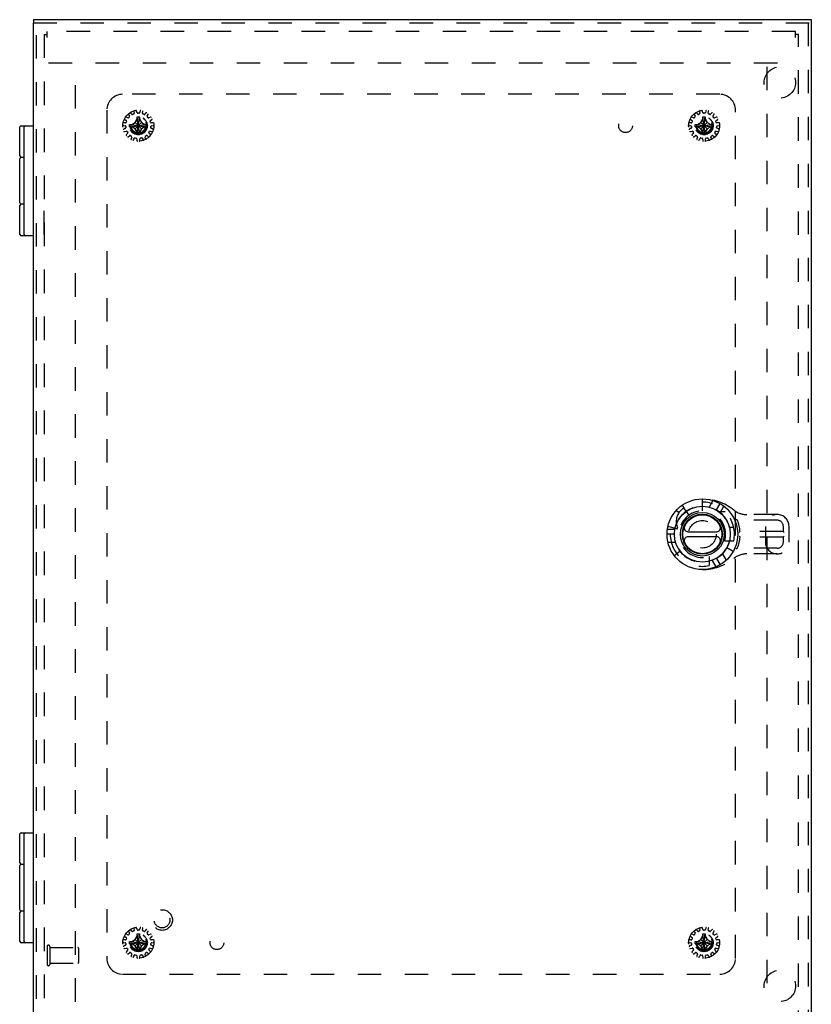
# Model space of a CAD drawing. Header units: inches. Extents: x 0 to 68, y 0 to 44.
# Tile 12 of 16: x 17.1 to 29.6, y 15.1 to 30.8. Entities that reach past the tile are written whole.
import ezdxf

# ---------------------------------------------------------------- set-up
doc = ezdxf.new("R2010")
doc.units = ezdxf.units.IN
doc.header["$LTSCALE"] = 3.74
doc.header["$MEASUREMENT"] = 0
doc.linetypes.add('HIDDEN', pattern=[0.2, 0.1, -0.1])
for name, color, linetype in [('DEFAULT_2', 8, 'HIDDEN'), ('DOOR_ASSEMBLY', 7, 'CONTINUOUS'), ('SUBPANEL', 7, 'CONTINUOUS')]:
    doc.layers.add(name, color=color, linetype=linetype)

msp = doc.modelspace()

# ---------------------------------------------------------------- linework, layer by layer
at = {"layer": 'DEFAULT_2', "color": 8, "linetype": 'HIDDEN'}
for p, q in [((17.441, 30.57), (17.441, 14.666)), ((17.441, 30.57), (17.489, 30.57)), ((17.489, 30.523), (17.489, 30.618)), ((29.393, 30.618), (17.489, 30.618)), ((29.393, 30.523), (29.393, 30.618)), ((29.441, 30.57), (29.393, 30.57)), ((29.441, 14.666), (29.441, 30.57)), ((17.514, 30.118), (29.368, 30.118)), ((17.941, 15.178), (17.941, 30.058)), ((28.941, 30.058), (28.941, 15.178)), ((18.839, 29.3), (18.82, 29.322)), ((18.868, 29.306), (18.85, 29.298)), ((18.87, 29.345), (18.874, 29.316)), ((18.922, 29.326), (18.914, 29.354)), ((18.951, 29.319), (18.931, 29.319)), ((18.969, 29.354), (18.961, 29.326)), ((19.008, 29.316), (19.012, 29.345)), ((19.032, 29.298), (19.014, 29.306)), ((19.062, 29.322), (19.044, 29.3)), ((27.839, 29.3), (27.82, 29.322)), ((27.868, 29.306), (27.85, 29.298)), ((27.87, 29.345), (27.874, 29.316)), ((27.922, 29.326), (27.914, 29.354)), ((27.951, 29.319), (27.931, 29.319)), ((27.969, 29.354), (27.961, 29.326)), ((28.008, 29.316), (28.012, 29.345)), ((28.032, 29.298), (28.014, 29.306)), ((28.062, 29.322), (28.044, 29.3)), ((18.737, 29.164), (18.708, 29.165)), ((18.725, 29.217), (18.749, 29.201)), ((18.773, 29.243), (18.747, 29.255)), ((18.753, 29.19), (18.747, 29.171)), ((18.784, 29.296), (18.799, 29.272)), ((18.798, 29.26), (18.785, 29.245)), ((18.837, 29.136), (18.891, 29.168)), ((18.891, 29.168), (18.923, 29.223)), ((18.891, 29.068), (18.991, 29.168)), ((18.991, 29.068), (18.891, 29.168)), ((18.923, 28.978), (18.959, 29.258)), ((18.923, 29.257), (18.923, 29.258)), ((18.959, 28.978), (18.923, 29.258)), ((18.923, 29.223), (18.923, 29.257)), ((18.923, 29.014), (18.959, 29.223)), ((18.959, 29.014), (18.923, 29.223)), ((18.959, 29.258), (18.959, 29.257)), ((18.959, 29.257), (18.959, 29.223)), ((18.959, 29.223), (18.991, 29.168)), ((18.991, 29.168), (19.046, 29.136)), ((19.083, 29.272), (19.098, 29.296)), ((19.097, 29.245), (19.084, 29.26)), ((19.135, 29.255), (19.109, 29.243)), ((19.135, 29.171), (19.129, 29.19)), ((19.133, 29.201), (19.157, 29.217)), ((19.174, 29.165), (19.145, 29.164)), ((27.737, 29.164), (27.708, 29.165)), ((27.725, 29.217), (27.749, 29.201)), ((27.773, 29.243), (27.747, 29.255)), ((27.753, 29.19), (27.747, 29.171)), ((27.784, 29.296), (27.799, 29.272)), ((27.798, 29.26), (27.785, 29.245)), ((27.837, 29.136), (27.891, 29.168)), ((27.891, 29.168), (27.923, 29.223)), ((27.891, 29.068), (27.991, 29.168)), ((27.991, 29.068), (27.891, 29.168)), ((27.923, 28.978), (27.959, 29.258)), ((27.923, 29.257), (27.923, 29.258)), ((27.959, 28.978), (27.923, 29.258)), ((27.923, 29.223), (27.923, 29.257)), ((27.923, 29.014), (27.959, 29.223)), ((27.959, 29.014), (27.923, 29.223)), ((27.959, 29.258), (27.959, 29.257)), ((27.959, 29.257), (27.959, 29.223)), ((27.959, 29.223), (27.991, 29.168)), ((27.991, 29.168), (28.046, 29.136)), ((28.083, 29.272), (28.098, 29.296)), ((28.097, 29.245), (28.084, 29.26)), ((28.135, 29.255), (28.109, 29.243)), ((28.135, 29.171), (28.129, 29.19)), ((28.133, 29.201), (28.157, 29.217)), ((28.174, 29.165), (28.145, 29.164)), ((18.704, 29.121), (18.732, 29.116)), ((18.736, 29.077), (18.709, 29.066)), ((18.723, 29.024), (18.751, 29.031)), ((18.74, 29.107), (18.742, 29.087)), ((18.771, 28.997), (18.751, 28.976)), ((18.762, 29.026), (18.772, 29.009)), ((18.801, 29.136), (19.081, 29.1)), ((18.801, 29.136), (18.802, 29.136)), ((18.801, 29.1), (19.081, 29.136)), ((18.802, 29.1), (18.801, 29.1)), ((18.802, 29.136), (18.837, 29.136)), ((18.837, 29.1), (18.802, 29.1)), ((18.837, 29.136), (19.046, 29.1)), ((18.837, 29.1), (19.046, 29.136)), ((18.891, 29.068), (18.837, 29.1)), ((18.923, 29.014), (18.891, 29.068)), ((18.923, 28.979), (18.923, 29.014)), ((18.991, 29.068), (18.959, 29.014)), ((18.959, 29.014), (18.959, 28.979)), ((19.046, 29.1), (18.991, 29.068)), ((19.046, 29.136), (19.08, 29.136)), ((19.08, 29.1), (19.046, 29.1)), ((19.08, 29.136), (19.081, 29.136)), ((19.081, 29.1), (19.08, 29.1)), ((19.11, 29.009), (19.12, 29.026)), ((19.132, 28.976), (19.112, 28.997)), ((19.131, 29.031), (19.159, 29.024)), ((19.14, 29.087), (19.142, 29.107)), ((19.173, 29.066), (19.146, 29.077)), ((19.15, 29.116), (19.179, 29.121)), ((27.704, 29.121), (27.732, 29.116)), ((27.736, 29.077), (27.709, 29.066)), ((27.723, 29.024), (27.751, 29.031)), ((27.74, 29.107), (27.742, 29.087)), ((27.771, 28.997), (27.751, 28.976)), ((27.762, 29.026), (27.772, 29.009)), ((27.801, 29.1), (28.081, 29.136)), ((27.801, 29.136), (27.802, 29.136)), ((27.801, 29.136), (28.081, 29.1)), ((27.802, 29.1), (27.801, 29.1)), ((27.802, 29.136), (27.837, 29.136)), ((27.837, 29.1), (27.802, 29.1)), ((27.837, 29.1), (28.046, 29.136)), ((27.837, 29.136), (28.046, 29.1)), ((27.891, 29.068), (27.837, 29.1)), ((27.923, 29.014), (27.891, 29.068)), ((27.923, 28.979), (27.923, 29.014)), ((27.991, 29.068), (27.959, 29.014)), ((27.959, 29.014), (27.959, 28.979)), ((28.046, 29.1), (27.991, 29.068)), ((28.046, 29.136), (28.08, 29.136)), ((28.08, 29.1), (28.046, 29.1)), ((28.08, 29.136), (28.081, 29.136)), ((28.081, 29.1), (28.08, 29.1)), ((28.11, 29.009), (28.12, 29.026)), ((28.132, 28.976), (28.112, 28.997)), ((28.131, 29.031), (28.159, 29.024)), ((28.14, 29.087), (28.142, 29.107)), ((28.173, 29.066), (28.146, 29.077)), ((28.15, 29.116), (28.179, 29.121)), ((18.78, 28.943), (18.803, 28.961)), ((18.815, 28.961), (18.831, 28.95)), ((18.835, 28.938), (18.825, 28.911)), ((18.865, 28.893), (18.879, 28.918)), ((18.89, 28.923), (18.909, 28.919)), ((18.917, 28.91), (18.919, 28.882)), ((18.923, 28.978), (18.923, 28.979)), ((18.959, 28.979), (18.959, 28.978)), ((18.963, 28.882), (18.965, 28.91)), ((18.973, 28.919), (18.993, 28.923)), ((19.004, 28.918), (19.017, 28.893)), ((19.057, 28.911), (19.048, 28.938)), ((19.051, 28.95), (19.067, 28.961)), ((19.079, 28.961), (19.102, 28.943)), ((27.78, 28.943), (27.803, 28.961)), ((27.815, 28.961), (27.831, 28.95)), ((27.835, 28.938), (27.825, 28.911)), ((27.865, 28.893), (27.879, 28.918)), ((27.89, 28.923), (27.909, 28.919)), ((27.917, 28.91), (27.919, 28.882)), ((27.923, 28.978), (27.923, 28.979)), ((27.959, 28.979), (27.959, 28.978)), ((27.963, 28.882), (27.965, 28.91)), ((27.973, 28.919), (27.993, 28.923)), ((28.004, 28.918), (28.017, 28.893)), ((28.057, 28.911), (28.048, 28.938)), ((28.051, 28.95), (28.067, 28.961)), ((28.079, 28.961), (28.102, 28.943)), ((18.784, 16.296), (18.799, 16.272)), ((18.839, 16.3), (18.82, 16.322)), ((18.868, 16.306), (18.85, 16.298)), ((18.87, 16.345), (18.874, 16.316)), ((18.922, 16.326), (18.914, 16.354)), ((18.951, 16.319), (18.931, 16.319)), ((18.969, 16.354), (18.961, 16.326)), ((19.008, 16.316), (19.012, 16.345)), ((19.032, 16.298), (19.014, 16.306)), ((19.062, 16.322), (19.044, 16.3)), ((19.083, 16.272), (19.098, 16.296)), ((27.784, 16.296), (27.799, 16.272)), ((27.839, 16.3), (27.82, 16.322)), ((27.868, 16.306), (27.85, 16.298)), ((27.87, 16.345), (27.874, 16.316)), ((27.922, 16.326), (27.914, 16.354)), ((27.951, 16.319), (27.931, 16.319)), ((27.969, 16.354), (27.961, 16.326)), ((28.008, 16.316), (28.012, 16.345)), ((28.032, 16.298), (28.014, 16.306)), ((28.062, 16.322), (28.044, 16.3)), ((28.083, 16.272), (28.098, 16.296)), ((18.737, 16.164), (18.708, 16.165)), ((18.725, 16.217), (18.749, 16.201)), ((18.773, 16.243), (18.747, 16.255)), ((18.753, 16.19), (18.747, 16.171)), ((18.798, 16.26), (18.785, 16.245)), ((18.837, 16.136), (18.891, 16.168)), ((18.891, 16.168), (18.923, 16.223)), ((18.991, 16.068), (18.891, 16.168)), ((18.891, 16.068), (18.991, 16.168)), ((18.959, 15.978), (18.923, 16.258)), ((18.923, 16.257), (18.923, 16.258)), ((18.923, 15.978), (18.959, 16.258)), ((18.923, 16.223), (18.923, 16.257)), ((18.959, 16.014), (18.923, 16.223)), ((18.923, 16.014), (18.959, 16.223)), ((18.959, 16.258), (18.959, 16.257)), ((18.959, 16.257), (18.959, 16.223)), ((18.959, 16.223), (18.991, 16.168)), ((18.991, 16.168), (19.046, 16.136)), ((19.097, 16.245), (19.084, 16.26)), ((19.135, 16.255), (19.109, 16.243)), ((19.135, 16.171), (19.129, 16.19)), ((19.133, 16.201), (19.157, 16.217)), ((19.174, 16.165), (19.145, 16.164)), ((27.737, 16.164), (27.708, 16.165)), ((27.725, 16.217), (27.749, 16.201)), ((27.773, 16.243), (27.747, 16.255)), ((27.753, 16.19), (27.747, 16.171)), ((27.798, 16.26), (27.785, 16.245)), ((27.837, 16.136), (27.891, 16.168)), ((27.891, 16.168), (27.923, 16.223)), ((27.891, 16.168), (27.991, 16.068)), ((27.891, 16.068), (27.991, 16.168)), ((27.959, 15.978), (27.923, 16.258)), ((27.923, 16.257), (27.923, 16.258)), ((27.923, 15.978), (27.959, 16.258)), ((27.923, 16.223), (27.923, 16.257)), ((27.959, 16.014), (27.923, 16.223)), ((27.923, 16.014), (27.959, 16.223)), ((27.959, 16.258), (27.959, 16.257)), ((27.959, 16.257), (27.959, 16.223)), ((27.959, 16.223), (27.991, 16.168)), ((27.991, 16.168), (28.046, 16.136)), ((28.097, 16.245), (28.084, 16.26)), ((28.135, 16.255), (28.109, 16.243)), ((28.135, 16.171), (28.129, 16.19)), ((28.133, 16.201), (28.157, 16.217)), ((28.174, 16.165), (28.145, 16.164)), ((17.489, 16.058), (17.489, 15.774)), ((17.532, 16.058), (17.532, 15.774)), ((17.532, 16.04), (17.979, 16.04)), ((17.989, 16.03), (17.989, 15.802)), ((18.704, 16.121), (18.732, 16.116)), ((18.736, 16.077), (18.709, 16.066)), ((18.723, 16.024), (18.751, 16.031)), ((18.74, 16.107), (18.742, 16.087)), ((18.771, 15.997), (18.751, 15.976)), ((18.762, 16.026), (18.772, 16.009)), ((18.801, 16.136), (19.081, 16.1)), ((18.801, 16.136), (18.802, 16.136)), ((18.801, 16.1), (19.081, 16.136)), ((18.802, 16.1), (18.801, 16.1)), ((18.802, 16.136), (18.837, 16.136)), ((18.837, 16.1), (18.802, 16.1)), ((18.837, 16.136), (19.046, 16.1)), ((18.837, 16.1), (19.046, 16.136)), ((18.891, 16.068), (18.837, 16.1)), ((18.923, 16.014), (18.891, 16.068)), ((18.923, 15.979), (18.923, 16.014)), ((18.991, 16.068), (18.959, 16.014)), ((18.959, 16.014), (18.959, 15.979)), ((19.046, 16.1), (18.991, 16.068)), ((19.046, 16.136), (19.08, 16.136)), ((19.08, 16.1), (19.046, 16.1)), ((19.08, 16.136), (19.081, 16.136)), ((19.081, 16.1), (19.08, 16.1)), ((19.11, 16.009), (19.12, 16.026)), ((19.132, 15.976), (19.112, 15.997)), ((19.131, 16.031), (19.159, 16.024)), ((19.14, 16.087), (19.142, 16.107)), ((19.173, 16.066), (19.146, 16.077)), ((19.15, 16.116), (19.179, 16.121)), ((27.704, 16.121), (27.732, 16.116)), ((27.736, 16.077), (27.709, 16.066)), ((27.723, 16.024), (27.751, 16.031)), ((27.74, 16.107), (27.742, 16.087)), ((27.771, 15.997), (27.751, 15.976)), ((27.762, 16.026), (27.772, 16.009)), ((27.801, 16.1), (28.081, 16.136)), ((27.801, 16.136), (27.802, 16.136)), ((27.801, 16.136), (28.081, 16.1)), ((27.802, 16.1), (27.801, 16.1)), ((27.802, 16.136), (27.837, 16.136)), ((27.837, 16.1), (27.802, 16.1)), ((27.837, 16.1), (28.046, 16.136)), ((27.837, 16.136), (28.046, 16.1)), ((27.891, 16.068), (27.837, 16.1)), ((27.923, 16.014), (27.891, 16.068)), ((27.923, 15.979), (27.923, 16.014)), ((27.991, 16.068), (27.959, 16.014)), ((27.959, 16.014), (27.959, 15.979)), ((28.046, 16.1), (27.991, 16.068)), ((28.046, 16.136), (28.08, 16.136)), ((28.08, 16.1), (28.046, 16.1)), ((28.08, 16.136), (28.081, 16.136)), ((28.081, 16.1), (28.08, 16.1)), ((28.11, 16.009), (28.12, 16.026)), ((28.132, 15.976), (28.112, 15.997)), ((28.131, 16.031), (28.159, 16.024)), ((28.14, 16.087), (28.142, 16.107)), ((28.173, 16.066), (28.146, 16.077)), ((28.15, 16.116), (28.179, 16.121)), ((18.78, 15.943), (18.803, 15.961)), ((18.815, 15.961), (18.831, 15.95)), ((18.835, 15.938), (18.825, 15.911)), ((18.865, 15.893), (18.879, 15.918)), ((18.89, 15.923), (18.909, 15.919)), ((18.917, 15.91), (18.919, 15.882)), ((18.923, 15.978), (18.923, 15.979)), ((18.959, 15.979), (18.959, 15.978)), ((18.963, 15.882), (18.965, 15.91)), ((18.973, 15.919), (18.993, 15.923)), ((19.004, 15.918), (19.017, 15.893)), ((19.057, 15.911), (19.048, 15.938)), ((19.051, 15.95), (19.067, 15.961)), ((19.079, 15.961), (19.102, 15.943)), ((27.78, 15.943), (27.803, 15.961)), ((27.815, 15.961), (27.831, 15.95)), ((27.835, 15.938), (27.825, 15.911)), ((27.865, 15.893), (27.879, 15.918)), ((27.89, 15.923), (27.909, 15.919)), ((27.917, 15.91), (27.919, 15.882)), ((27.923, 15.978), (27.923, 15.979)), ((27.959, 15.979), (27.959, 15.978)), ((27.963, 15.882), (27.965, 15.91)), ((27.973, 15.919), (27.993, 15.923)), ((28.004, 15.918), (28.017, 15.893)), ((28.057, 15.911), (28.048, 15.938)), ((28.051, 15.95), (28.067, 15.961)), ((28.079, 15.961), (28.102, 15.943)), ((17.532, 15.792), (17.979, 15.792))]:
    msp.add_line(p, q, dxfattribs=at)
for points in [[(18.923, 29.258), (18.929, 29.258), (18.935, 29.258), (18.941, 29.259), (18.947, 29.258), (18.953, 29.258), (18.959, 29.258)], [(27.923, 29.258), (27.929, 29.258), (27.935, 29.258), (27.941, 29.259), (27.947, 29.258), (27.953, 29.258), (27.959, 29.258)], [(18.801, 29.118), (18.801, 29.121), (18.801, 29.124), (18.801, 29.127), (18.801, 29.13), (18.801, 29.133), (18.801, 29.136)], [(18.801, 29.1), (18.801, 29.103), (18.801, 29.106), (18.801, 29.109), (18.801, 29.112), (18.801, 29.115), (18.801, 29.118)], [(19.081, 29.136), (19.081, 29.133), (19.081, 29.13), (19.082, 29.127), (19.082, 29.124), (19.082, 29.121), (19.082, 29.118)], [(19.082, 29.118), (19.082, 29.115), (19.082, 29.112), (19.082, 29.109), (19.081, 29.106), (19.081, 29.103), (19.081, 29.1)], [(27.801, 29.118), (27.801, 29.121), (27.801, 29.124), (27.801, 29.127), (27.801, 29.13), (27.801, 29.133), (27.801, 29.136)], [(27.801, 29.1), (27.801, 29.103), (27.801, 29.106), (27.801, 29.109), (27.801, 29.112), (27.801, 29.115), (27.801, 29.118)], [(28.081, 29.136), (28.081, 29.133), (28.081, 29.13), (28.082, 29.127), (28.082, 29.124), (28.082, 29.121), (28.082, 29.118)], [(28.082, 29.118), (28.082, 29.115), (28.082, 29.112), (28.082, 29.109), (28.081, 29.106), (28.081, 29.103), (28.081, 29.1)], [(18.959, 28.978), (18.953, 28.978), (18.947, 28.978), (18.941, 28.978), (18.935, 28.978), (18.929, 28.978), (18.923, 28.978)], [(27.959, 28.978), (27.953, 28.978), (27.947, 28.978), (27.941, 28.978), (27.935, 28.978), (27.929, 28.978), (27.923, 28.978)], [(18.923, 16.258), (18.929, 16.258), (18.935, 16.258), (18.941, 16.259), (18.947, 16.258), (18.953, 16.258), (18.959, 16.258)], [(27.923, 16.258), (27.929, 16.258), (27.935, 16.258), (27.941, 16.259), (27.947, 16.258), (27.953, 16.258), (27.959, 16.258)], [(18.801, 16.118), (18.801, 16.121), (18.801, 16.124), (18.801, 16.127), (18.801, 16.13), (18.801, 16.133), (18.801, 16.136)], [(18.801, 16.1), (18.801, 16.103), (18.801, 16.106), (18.801, 16.109), (18.801, 16.112), (18.801, 16.115), (18.801, 16.118)], [(19.081, 16.136), (19.081, 16.133), (19.081, 16.13), (19.082, 16.127), (19.082, 16.124), (19.082, 16.121), (19.082, 16.118)], [(19.082, 16.118), (19.082, 16.115), (19.082, 16.112), (19.082, 16.109), (19.081, 16.106), (19.081, 16.103), (19.081, 16.1)], [(27.801, 16.118), (27.801, 16.121), (27.801, 16.124), (27.801, 16.127), (27.801, 16.13), (27.801, 16.133), (27.801, 16.136)], [(27.801, 16.1), (27.801, 16.103), (27.801, 16.106), (27.801, 16.109), (27.801, 16.112), (27.801, 16.115), (27.801, 16.118)], [(28.081, 16.136), (28.081, 16.133), (28.081, 16.13), (28.082, 16.127), (28.082, 16.124), (28.082, 16.121), (28.082, 16.118)], [(28.082, 16.118), (28.082, 16.115), (28.082, 16.112), (28.082, 16.109), (28.081, 16.106), (28.081, 16.103), (28.081, 16.1)], [(18.959, 15.978), (18.953, 15.978), (18.947, 15.978), (18.941, 15.978), (18.935, 15.978), (18.929, 15.978), (18.923, 15.978)], [(27.959, 15.978), (27.953, 15.978), (27.947, 15.978), (27.941, 15.978), (27.935, 15.978), (27.929, 15.978), (27.923, 15.978)]]:
    msp.add_lwpolyline(points, dxfattribs=at)
for centre, radius in [((18.941, 29.118), 0.246), ((27.941, 29.118), 0.246), ((18.941, 29.118), 0.143), ((18.941, 29.118), 0.128), ((18.941, 29.118), 0.124), ((18.941, 29.118), 0.114), ((27.941, 29.118), 0.143), ((27.941, 29.118), 0.128), ((27.941, 29.118), 0.124), ((27.941, 29.118), 0.114), ((18.941, 16.118), 0.246), ((27.941, 16.118), 0.246), ((18.941, 16.118), 0.143), ((18.941, 16.118), 0.128), ((18.941, 16.118), 0.124), ((18.941, 16.118), 0.114), ((27.941, 16.118), 0.143), ((27.941, 16.118), 0.128), ((27.941, 16.118), 0.124), ((27.941, 16.118), 0.114)]:
    msp.add_circle(centre, radius, dxfattribs=at)
for centre, radius, start, end in [((18.793, 29.302), 0.01, 128.9326, 211.8493), ((18.812, 29.316), 0.01, 40.1507, 123.0674), ((18.846, 29.307), 0.01, 220.1507, 294), ((18.864, 29.315), 0.01, 294, 7.8493), ((18.88, 29.346), 0.01, 104.9326, 187.8493), ((18.904, 29.351), 0.01, 16.1507, 99.0674), ((18.931, 29.329), 0.01, 196.1507, 270), ((18.951, 29.329), 0.01, 270, 343.8493), ((18.978, 29.351), 0.01, 80.9326, 163.8493), ((19.002, 29.346), 0.01, 352.1507, 75.0674), ((19.018, 29.315), 0.01, 172.1507, 246), ((19.036, 29.307), 0.01, 246, 319.8493), ((19.07, 29.316), 0.01, 56.9326, 139.8493), ((19.089, 29.302), 0.01, 328.1507, 51.0674), ((27.793, 29.302), 0.01, 128.9326, 211.8493), ((27.812, 29.316), 0.01, 40.1507, 123.0674), ((27.846, 29.307), 0.01, 220.1507, 294), ((27.864, 29.315), 0.01, 294, 7.8493), ((27.88, 29.346), 0.01, 104.9326, 187.8493), ((27.904, 29.351), 0.01, 16.1507, 99.0674), ((27.931, 29.329), 0.01, 196.1507, 270), ((27.951, 29.329), 0.01, 270, 343.8493), ((27.978, 29.351), 0.01, 80.9326, 163.8493), ((28.002, 29.346), 0.01, 352.1507, 75.0674), ((28.018, 29.315), 0.01, 172.1507, 246), ((28.036, 29.307), 0.01, 246, 319.8493), ((28.07, 29.316), 0.01, 56.9326, 139.8493), ((28.089, 29.302), 0.01, 328.1507, 51.0674), ((18.708, 29.155), 0.01, 88.1507, 171.0674), ((18.731, 29.225), 0.01, 152.9326, 235.8493), ((18.743, 29.246), 0.01, 64.1507, 147.0674), ((18.737, 29.174), 0.01, 268.1507, 342), ((18.744, 29.193), 0.01, 342, 55.8493), ((18.778, 29.252), 0.01, 244.1507, 318), ((18.791, 29.267), 0.01, 318, 31.8493), ((19.091, 29.267), 0.01, 148.1507, 222), ((19.105, 29.252), 0.01, 222, 295.8493), ((19.139, 29.193), 0.01, 124.1507, 198), ((19.139, 29.246), 0.01, 32.9326, 115.8493), ((19.145, 29.174), 0.01, 198, 271.8493), ((19.151, 29.225), 0.01, 304.1507, 27.0674), ((19.174, 29.155), 0.01, 8.9326, 91.8493), ((27.708, 29.155), 0.01, 88.1507, 171.0674), ((27.731, 29.225), 0.01, 152.9326, 235.8493), ((27.743, 29.246), 0.01, 64.1507, 147.0674), ((27.737, 29.174), 0.01, 268.1507, 342), ((27.744, 29.193), 0.01, 342, 55.8493), ((27.778, 29.252), 0.01, 244.1507, 318), ((27.791, 29.267), 0.01, 318, 31.8493), ((28.091, 29.267), 0.01, 148.1507, 222), ((28.105, 29.252), 0.01, 222, 295.8493), ((28.139, 29.193), 0.01, 124.1507, 198), ((28.139, 29.246), 0.01, 32.9326, 115.8493), ((28.145, 29.174), 0.01, 198, 271.8493), ((28.151, 29.225), 0.01, 304.1507, 27.0674), ((28.174, 29.155), 0.01, 8.9326, 91.8493), ((18.705, 29.131), 0.01, 176.9326, 259.8493), ((18.713, 29.057), 0.01, 112.1507, 195.0674), ((18.721, 29.034), 0.01, 200.9326, 283.8493), ((18.73, 29.106), 0.01, 6, 79.8493), ((18.732, 29.086), 0.01, 292.1507, 6), ((18.753, 29.021), 0.01, 30, 103.8493), ((18.763, 29.004), 0.01, 316.1507, 30), ((19.119, 29.004), 0.01, 150, 223.8493), ((19.129, 29.021), 0.01, 76.1507, 150), ((19.15, 29.086), 0.01, 174, 247.8493), ((19.152, 29.106), 0.01, 100.1507, 174), ((19.162, 29.034), 0.01, 256.1507, 339.0674), ((19.169, 29.057), 0.01, 344.9326, 67.8493), ((19.177, 29.131), 0.01, 280.1507, 3.0674), ((27.705, 29.131), 0.01, 176.9326, 259.8493), ((27.713, 29.057), 0.01, 112.1507, 195.0674), ((27.721, 29.034), 0.01, 200.9326, 283.8493), ((27.73, 29.106), 0.01, 6, 79.8493), ((27.732, 29.086), 0.01, 292.1507, 6), ((27.753, 29.021), 0.01, 30, 103.8493), ((27.763, 29.004), 0.01, 316.1507, 30), ((28.119, 29.004), 0.01, 150, 223.8493), ((28.129, 29.021), 0.01, 76.1507, 150), ((28.15, 29.086), 0.01, 174, 247.8493), ((28.152, 29.106), 0.01, 100.1507, 174), ((28.162, 29.034), 0.01, 256.1507, 339.0674), ((28.169, 29.057), 0.01, 344.9326, 67.8493), ((28.177, 29.131), 0.01, 280.1507, 3.0674), ((18.758, 28.969), 0.01, 136.1507, 219.0674), ((18.774, 28.951), 0.01, 224.9326, 307.8493), ((18.809, 28.953), 0.01, 54, 127.8493), ((18.834, 28.908), 0.01, 160.1507, 243.0674), ((18.825, 28.941), 0.01, 340.1507, 54), ((18.856, 28.898), 0.01, 248.9326, 331.8493), ((18.887, 28.914), 0.01, 78, 151.8493), ((18.907, 28.91), 0.01, 4.1507, 78), ((18.929, 28.882), 0.01, 184.1507, 267.0674), ((18.953, 28.882), 0.01, 272.9326, 355.8493), ((18.975, 28.91), 0.01, 102, 175.8493), ((18.995, 28.914), 0.01, 28.1507, 102), ((19.026, 28.898), 0.01, 208.1507, 291.0674), ((19.057, 28.941), 0.01, 126, 199.8493), ((19.048, 28.908), 0.01, 296.9326, 19.8493), ((19.073, 28.953), 0.01, 52.1507, 126), ((19.108, 28.951), 0.01, 232.1507, 315.0674), ((19.124, 28.969), 0.01, 320.9326, 43.8493), ((27.758, 28.969), 0.01, 136.1507, 219.0674), ((27.774, 28.951), 0.01, 224.9326, 307.8493), ((27.809, 28.953), 0.01, 54, 127.8493), ((27.834, 28.908), 0.01, 160.1507, 243.0674), ((27.825, 28.941), 0.01, 340.1507, 54), ((27.856, 28.898), 0.01, 248.9326, 331.8493), ((27.887, 28.914), 0.01, 78, 151.8493), ((27.907, 28.91), 0.01, 4.1507, 78), ((27.929, 28.882), 0.01, 184.1507, 267.0674), ((27.953, 28.882), 0.01, 272.9326, 355.8493), ((27.975, 28.91), 0.01, 102, 175.8493), ((27.995, 28.914), 0.01, 28.1507, 102), ((28.026, 28.898), 0.01, 208.1507, 291.0674), ((28.057, 28.941), 0.01, 126, 199.8493), ((28.048, 28.908), 0.01, 296.9326, 19.8493), ((28.073, 28.953), 0.01, 52.1507, 126), ((28.108, 28.951), 0.01, 232.1507, 315.0674), ((28.124, 28.969), 0.01, 320.9326, 43.8493), ((18.793, 16.302), 0.01, 128.9326, 211.8493), ((18.812, 16.316), 0.01, 40.1507, 123.0674), ((18.846, 16.307), 0.01, 220.1507, 294), ((18.864, 16.315), 0.01, 294, 7.8493), ((18.88, 16.346), 0.01, 104.9326, 187.8493), ((18.904, 16.351), 0.01, 16.1507, 99.0674), ((18.931, 16.329), 0.01, 196.1507, 270), ((18.951, 16.329), 0.01, 270, 343.8493), ((18.978, 16.351), 0.01, 80.9326, 163.8493), ((19.002, 16.346), 0.01, 352.1507, 75.0674), ((19.018, 16.315), 0.01, 172.1507, 246), ((19.036, 16.307), 0.01, 246, 319.8493), ((19.07, 16.316), 0.01, 56.9326, 139.8493), ((19.089, 16.302), 0.01, 328.1507, 51.0674), ((27.793, 16.302), 0.01, 128.9326, 211.8493), ((27.812, 16.316), 0.01, 40.1507, 123.0674), ((27.846, 16.307), 0.01, 220.1507, 294), ((27.864, 16.315), 0.01, 294, 7.8493), ((27.88, 16.346), 0.01, 104.9326, 187.8493), ((27.904, 16.351), 0.01, 16.1507, 99.0674), ((27.931, 16.329), 0.01, 196.1507, 270), ((27.951, 16.329), 0.01, 270, 343.8493), ((27.978, 16.351), 0.01, 80.9326, 163.8493), ((28.002, 16.346), 0.01, 352.1507, 75.0674), ((28.018, 16.315), 0.01, 172.1507, 246), ((28.036, 16.307), 0.01, 246, 319.8493), ((28.07, 16.316), 0.01, 56.9326, 139.8493), ((28.089, 16.302), 0.01, 328.1507, 51.0674), ((18.708, 16.155), 0.01, 88.1507, 171.0674), ((18.731, 16.225), 0.01, 152.9326, 235.8493), ((18.743, 16.246), 0.01, 64.1507, 147.0674), ((18.737, 16.174), 0.01, 268.1507, 342), ((18.744, 16.193), 0.01, 342, 55.8493), ((18.778, 16.252), 0.01, 244.1507, 318), ((18.791, 16.267), 0.01, 318, 31.8493), ((19.091, 16.267), 0.01, 148.1507, 222), ((19.105, 16.252), 0.01, 222, 295.8493), ((19.139, 16.193), 0.01, 124.1507, 198), ((19.139, 16.246), 0.01, 32.9326, 115.8493), ((19.145, 16.174), 0.01, 198, 271.8493), ((19.151, 16.225), 0.01, 304.1507, 27.0674), ((19.174, 16.155), 0.01, 8.9326, 91.8493), ((27.708, 16.155), 0.01, 88.1507, 171.0674), ((27.731, 16.225), 0.01, 152.9326, 235.8493), ((27.743, 16.246), 0.01, 64.1507, 147.0674), ((27.737, 16.174), 0.01, 268.1507, 342), ((27.744, 16.193), 0.01, 342, 55.8493), ((27.778, 16.252), 0.01, 244.1507, 318), ((27.791, 16.267), 0.01, 318, 31.8493), ((28.091, 16.267), 0.01, 148.1507, 222), ((28.105, 16.252), 0.01, 222, 295.8493), ((28.139, 16.193), 0.01, 124.1507, 198), ((28.139, 16.246), 0.01, 32.9326, 115.8493), ((28.145, 16.174), 0.01, 198, 271.8493), ((28.151, 16.225), 0.01, 304.1507, 27.0674), ((28.174, 16.155), 0.01, 8.9326, 91.8493), ((17.511, 16.058), 0.0215, 0, 180), ((17.979, 16.03), 0.01, 0, 90), ((18.705, 16.131), 0.01, 176.9326, 259.8493), ((18.713, 16.057), 0.01, 112.1507, 195.0674), ((18.721, 16.034), 0.01, 200.9326, 283.8493), ((18.73, 16.106), 0.01, 6, 79.8493), ((18.732, 16.086), 0.01, 292.1507, 6), ((18.753, 16.021), 0.01, 30, 103.8493), ((18.763, 16.004), 0.01, 316.1507, 30), ((19.119, 16.004), 0.01, 150, 223.8493), ((19.129, 16.021), 0.01, 76.1507, 150), ((19.15, 16.086), 0.01, 174, 247.8493), ((19.152, 16.106), 0.01, 100.1507, 174), ((19.162, 16.034), 0.01, 256.1507, 339.0674), ((19.169, 16.057), 0.01, 344.9326, 67.8493), ((19.177, 16.131), 0.01, 280.1507, 3.0674), ((27.705, 16.131), 0.01, 176.9326, 259.8493), ((27.713, 16.057), 0.01, 112.1507, 195.0674), ((27.721, 16.034), 0.01, 200.9326, 283.8493), ((27.73, 16.106), 0.01, 6, 79.8493), ((27.732, 16.086), 0.01, 292.1507, 6), ((27.753, 16.021), 0.01, 30, 103.8493), ((27.763, 16.004), 0.01, 316.1507, 30), ((28.119, 16.004), 0.01, 150, 223.8493), ((28.129, 16.021), 0.01, 76.1507, 150), ((28.15, 16.086), 0.01, 174, 247.8493), ((28.152, 16.106), 0.01, 100.1507, 174), ((28.162, 16.034), 0.01, 256.1507, 339.0674), ((28.169, 16.057), 0.01, 344.9326, 67.8493), ((28.177, 16.131), 0.01, 280.1507, 3.0674), ((18.758, 15.969), 0.01, 136.1507, 219.0674), ((18.774, 15.951), 0.01, 224.9326, 307.8493), ((18.809, 15.953), 0.01, 54, 127.8493), ((18.834, 15.908), 0.01, 160.1507, 243.0674), ((18.825, 15.941), 0.01, 340.1507, 54), ((18.856, 15.898), 0.01, 248.9326, 331.8493), ((18.887, 15.914), 0.01, 78, 151.8493), ((18.907, 15.91), 0.01, 4.1507, 78), ((18.929, 15.882), 0.01, 184.1507, 267.0674), ((18.953, 15.882), 0.01, 272.9326, 355.8493), ((18.975, 15.91), 0.01, 102, 175.8493), ((18.995, 15.914), 0.01, 28.1507, 102), ((19.026, 15.898), 0.01, 208.1507, 291.0674), ((19.057, 15.941), 0.01, 126, 199.8493), ((19.048, 15.908), 0.01, 296.9326, 19.8493), ((19.073, 15.953), 0.01, 52.1507, 126), ((19.108, 15.951), 0.01, 232.1507, 315.0674), ((19.124, 15.969), 0.01, 320.9326, 43.8493), ((27.758, 15.969), 0.01, 136.1507, 219.0674), ((27.774, 15.951), 0.01, 224.9326, 307.8493), ((27.809, 15.953), 0.01, 54, 127.8493), ((27.834, 15.908), 0.01, 160.1507, 243.0674), ((27.825, 15.941), 0.01, 340.1507, 54), ((27.856, 15.898), 0.01, 248.9326, 331.8493), ((27.887, 15.914), 0.01, 78, 151.8493), ((27.907, 15.91), 0.01, 4.1507, 78), ((27.929, 15.882), 0.01, 184.1507, 267.0674), ((27.953, 15.882), 0.01, 272.9326, 355.8493), ((27.975, 15.91), 0.01, 102, 175.8493), ((27.995, 15.914), 0.01, 28.1507, 102), ((28.026, 15.898), 0.01, 208.1507, 291.0674), ((28.057, 15.941), 0.01, 126, 199.8493), ((28.048, 15.908), 0.01, 296.9326, 19.8493), ((28.073, 15.953), 0.01, 52.1507, 126), ((28.108, 15.951), 0.01, 232.1507, 315.0674), ((28.124, 15.969), 0.01, 320.9326, 43.8493), ((17.511, 15.774), 0.0215, 180, 360), ((17.979, 15.802), 0.01, 270, 360)]:
    msp.add_arc(centre, radius, start, end, dxfattribs=at)
at = {"layer": 'DOOR_ASSEMBLY', "color": 7, "linetype": 'Continuous'}
for p, q in [((17.271, 30.806), (17.271, 30.758)), ((29.646, 30.806), (29.646, 30.758)), ((17.058, 28.638), (17.058, 29.098)), ((17.078, 29.118), (17.271, 29.118)), ((17.126, 27.388), (17.126, 29.098)), ((17.054, 27.893), (17.054, 28.593)), ((17.126, 28.613), (17.074, 28.613)), ((17.078, 28.618), (17.126, 28.618)), ((17.058, 27.388), (17.058, 27.848)), ((17.074, 27.873), (17.126, 27.873)), ((17.126, 27.868), (17.078, 27.868)), ((17.271, 27.368), (17.078, 27.368)), ((27.684, 22.658), (28.142, 22.658)), ((28.142, 22.578), (27.684, 22.578)), ((17.078, 17.868), (17.271, 17.868)), ((17.058, 17.388), (17.058, 17.848)), ((17.126, 16.138), (17.126, 17.848)), ((17.054, 16.643), (17.054, 17.343)), ((17.126, 17.363), (17.074, 17.363)), ((17.078, 17.368), (17.126, 17.368)), ((17.074, 16.623), (17.126, 16.623)), ((17.126, 16.618), (17.078, 16.618)), ((17.058, 16.138), (17.058, 16.598)), ((17.271, 16.118), (17.078, 16.118))]:
    msp.add_line(p, q, dxfattribs=at)
at = {"layer": 'DOOR_ASSEMBLY', "color": 3, "linetype": 'Continuous'}
for p, q in [((17.271, 30.806), (29.646, 30.806)), ((17.271, 14.479), (17.271, 30.758)), ((29.646, 30.758), (29.646, 14.479))]:
    msp.add_line(p, q, dxfattribs=at)
at = {"layer": 'DOOR_ASSEMBLY', "color": 8, "linetype": 'HIDDEN'}
for p, q in [((17.271, 30.758), (29.646, 30.758)), ((17.319, 14.479), (17.319, 30.758)), ((29.598, 30.758), (29.598, 14.479)), ((17.441, 27.388), (17.441, 28.013)), ((27.59, 23.079), (27.62, 23.037)), ((27.62, 23.037), (27.616, 23.033)), ((27.908, 23.18), (27.908, 23.063)), ((27.913, 22.988), (27.913, 23.181)), ((28.079, 23.155), (28.019, 23.051)), ((28.136, 23.004), (28.194, 23.105)), ((28.198, 22.961), (28.257, 23.063)), ((27.535, 22.962), (27.497, 22.996)), ((27.701, 22.921), (27.629, 23.023)), ((28.278, 22.976), (28.179, 22.976)), ((29.104, 22.931), (28.618, 22.931)), ((27.506, 22.705), (27.365, 22.743)), ((28.413, 22.726), (28.345, 22.726)), ((28.453, 22.852), (28.448, 22.856)), ((28.458, 22.849), (28.453, 22.852)), ((28.464, 22.845), (28.458, 22.849)), ((28.468, 22.842), (28.464, 22.845)), ((28.469, 22.842), (28.468, 22.842)), ((28.469, 22.842), (28.469, 22.842)), ((28.47, 22.841), (28.469, 22.842)), ((28.47, 22.841), (28.47, 22.841)), ((28.47, 22.841), (28.47, 22.841)), ((28.47, 22.841), (28.47, 22.841)), ((29.104, 22.841), (28.471, 22.841)), ((28.471, 22.841), (28.471, 22.841)), ((28.471, 22.841), (28.471, 22.841)), ((28.916, 22.743), (28.916, 22.493)), ((29.201, 22.743), (29.201, 22.663)), ((29.291, 22.743), (29.291, 22.493)), ((27.468, 22.618), (27.351, 22.618)), ((27.474, 22.693), (27.356, 22.693)), ((28.499, 22.649), (28.498, 22.648)), ((28.503, 22.583), (28.498, 22.588)), ((28.503, 22.652), (28.499, 22.649)), ((28.506, 22.656), (28.503, 22.652)), ((28.509, 22.577), (28.503, 22.583)), ((28.509, 22.659), (28.506, 22.656)), ((28.512, 22.663), (28.509, 22.659)), ((28.509, 22.577), (28.509, 22.577)), ((28.51, 22.576), (28.509, 22.577)), ((28.51, 22.575), (28.51, 22.576)), ((28.511, 22.575), (28.51, 22.575)), ((28.511, 22.574), (28.511, 22.575)), ((28.511, 22.574), (28.511, 22.574)), ((28.511, 22.574), (28.511, 22.574)), ((29.201, 22.663), (28.512, 22.663)), ((28.512, 22.663), (28.512, 22.663)), ((29.201, 22.573), (28.512, 22.573)), ((28.512, 22.573), (28.512, 22.573)), ((29.201, 22.663), (29.216, 22.648)), ((29.201, 22.573), (29.216, 22.588)), ((29.201, 22.573), (29.201, 22.493)), ((27.365, 22.493), (27.486, 22.493)), ((28.267, 22.511), (28.413, 22.511)), ((27.463, 22.28), (27.557, 22.351)), ((28.024, 22.265), (28.024, 22.119)), ((28.296, 22.206), (28.235, 22.31)), ((28.403, 22.341), (28.301, 22.399)), ((28.455, 22.385), (28.451, 22.383)), ((28.458, 22.388), (28.455, 22.385)), ((28.462, 22.39), (28.458, 22.388)), ((28.466, 22.393), (28.462, 22.39)), ((28.469, 22.395), (28.466, 22.393)), ((29.104, 22.396), (28.47, 22.396)), ((28.47, 22.396), (28.47, 22.395)), ((29.104, 22.306), (28.618, 22.306)), ((28.068, 22.2), (28.127, 22.098)), ((28.136, 22.232), (28.194, 22.131))]:
    msp.add_line(p, q, dxfattribs=at)
for points in [[(28.47, 22.841), (28.47, 22.841), (28.47, 22.841), (28.47, 22.841)], [(28.471, 22.841), (28.471, 22.841), (28.47, 22.841)], [(28.471, 22.841), (28.471, 22.841), (28.471, 22.841)], [(28.512, 22.574), (28.512, 22.574), (28.511, 22.574)], [(28.512, 22.663), (28.512, 22.663), (28.512, 22.663), (28.512, 22.663)], [(28.512, 22.573), (28.512, 22.574), (28.512, 22.574)], [(28.512, 22.573), (28.512, 22.573), (28.512, 22.573), (28.512, 22.573)], [(28.512, 22.573), (28.512, 22.573), (28.512, 22.573), (28.512, 22.573), (28.512, 22.573), (28.512, 22.573)], [(28.451, 22.383), (28.448, 22.381), (28.447, 22.381)], [(28.47, 22.395), (28.47, 22.395), (28.47, 22.395), (28.469, 22.395)]]:
    msp.add_lwpolyline(points, dxfattribs=at)
for centre, radius in [((29.146, 29.806), 0.25), ((27.913, 22.618), 0.22), ((19.319, 16.479), 0.164), ((19.319, 16.479), 0.124), ((29.146, 15.431), 0.25)]:
    msp.add_circle(centre, radius, dxfattribs=at)
at = {"layer": 'DOOR_ASSEMBLY', "color": 7, "linetype": 'Continuous'}
for radius in [0.562, 0.445, 0.347, 0.318, 0.31]:
    msp.add_circle((27.913, 22.618), radius, dxfattribs=at)
for centre, radius, start, end in [((17.078, 29.098), 0.02, 90, 180), ((17.146, 29.098), 0.02, 90, 180), ((17.074, 28.593), 0.02, 90, 180), ((17.078, 28.638), 0.02, 180, 270), ((17.074, 27.893), 0.02, 180, 270), ((17.078, 27.848), 0.02, 90, 180), ((17.078, 27.388), 0.02, 180, 270), ((17.146, 27.388), 0.02, 180, 270), ((27.684, 22.718), 0.06, 156.4218, 270), ((28.142, 22.718), 0.06, 270, 23.5782), ((27.684, 22.518), 0.06, 90, 203.5782), ((28.142, 22.518), 0.06, 336.4218, 90), ((17.078, 17.848), 0.02, 90, 180), ((17.146, 17.848), 0.02, 90, 180), ((17.074, 17.343), 0.02, 90, 180), ((17.078, 17.388), 0.02, 180, 270), ((17.074, 16.643), 0.02, 180, 270), ((17.078, 16.598), 0.02, 90, 180), ((17.078, 16.138), 0.02, 180, 270), ((17.146, 16.138), 0.02, 180, 270)]:
    msp.add_arc(centre, radius, start, end, dxfattribs=at)
at = {"layer": 'DOOR_ASSEMBLY', "color": 8, "linetype": 'HIDDEN'}
for centre, radius, start, end in [((27.913, 22.618), 0.446, 13.9634, 346.0366), ((27.913, 22.618), 0.511, 125, 137.7587), ((27.607, 23.008), 0.027, 35, 71.89), ((27.913, 22.389), 0.791, 50.9276, 90), ((27.913, 22.618), 0.511, 347.8559, 90), ((27.747, 22.819), 0.25, 129.5613, 203.6937), ((27.913, 22.618), 0.37, 343.1097, 287.4576), ((28.618, 23.257), 0.326, 230.9276, 270), ((29.104, 22.743), 0.188, 0, 180), ((27.509, 22.715), 0.01, 255, 23.6937), ((27.927, 22.619), 0.587, 4.2688, 22.1369), ((29.104, 22.743), 0.0975, 0, 90), ((27.913, 22.618), 0.511, 180, 282.5459), ((27.927, 22.619), 0.587, 337.5875, 355.4754), ((29.104, 22.493), 0.188, 180, 360), ((29.104, 22.493), 0.0975, 270, 360), ((28.618, 21.979), 0.326, 90, 129.0724), ((27.913, 22.847), 0.791, 270, 309.0724)]:
    msp.add_arc(centre, radius, start, end, dxfattribs=at)
at = {"layer": 'SUBPANEL', "color": 8, "linetype": 'HIDDEN'}
for p, q in [((28.191, 29.618), (18.691, 29.618)), ((18.441, 29.368), (18.441, 15.868)), ((28.441, 15.868), (28.441, 29.368)), ((18.691, 15.618), (28.191, 15.618))]:
    msp.add_line(p, q, dxfattribs=at)
for centre, radius in [((18.941, 29.118), 0.141), ((26.691, 29.118), 0.109), ((27.941, 29.118), 0.141), ((18.941, 16.118), 0.141), ((20.191, 16.118), 0.109), ((27.941, 16.118), 0.141)]:
    msp.add_circle(centre, radius, dxfattribs=at)
for centre, start, end in [((18.691, 29.368), 90, 180), ((28.191, 29.368), 0, 90), ((18.691, 15.868), 180, 270), ((28.191, 15.868), 270, 360)]:
    msp.add_arc(centre, 0.25, start, end, dxfattribs=at)

doc.saveas('drawing.dxf')
